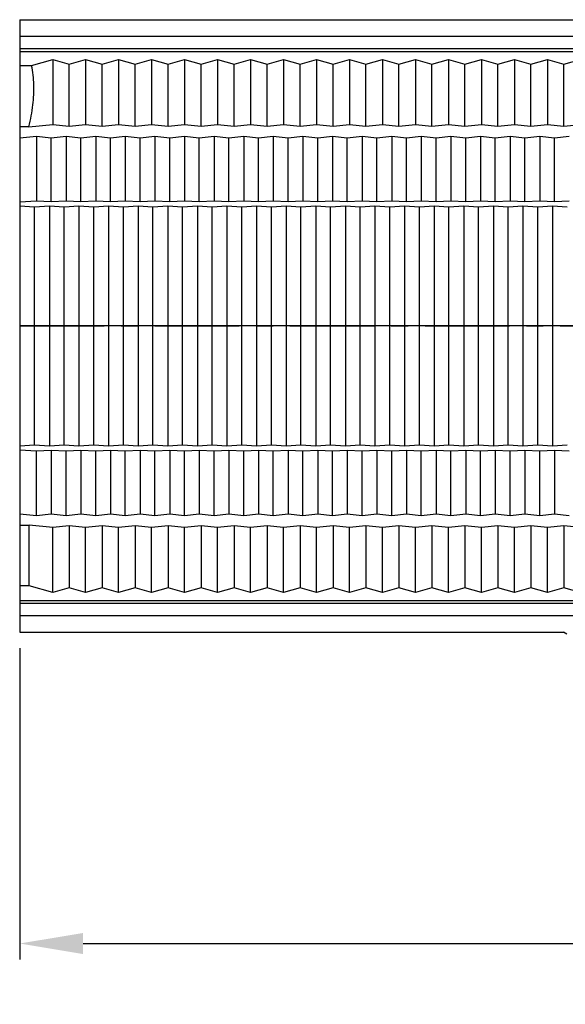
# Model space of a CAD drawing. Header units: millimetres. Extents: x 2355 to 2756, y -2363 to -2080.
# Tile 2 of 15: x 2394 to 2420, y -2287 to -2241. Entities that reach past the tile are written whole.
import ezdxf

# ---------------------------------------------------------------- set-up
doc = ezdxf.new("R2010")
doc.units = ezdxf.units.MM
doc.linetypes.add('CENTER', pattern=[50.8, 31.75, -6.35, 6.35, -6.35])
doc.layers.add('dim', color=82, linetype='Continuous', lineweight=18)
doc.styles.get("Standard").update_dxf_attribs({"font": 'txt', "bigfont": 'gbcbig.shx'})
doc.styles.add('尺寸', font='romans.shx', dxfattribs={"width": 0.85})
doc.dimstyles.get("Standard").update_dxf_attribs({"dimtxt": 1.2, "dimasz": 0.1875, "dimexe": 0.18, "dimexo": 0.0625, "dimgap": 0.09, "dimtad": 0, "dimtih": 1, "dimtoh": 1, "dimdsep": 46, "dimtxsty": 'Standard', "dimcen": 0.09, "dimadec": 0, "dimazin": 0, "dimtp": 0.01, "dimtm": 0.01, "dimtfac": 1, "dimtofl": 0, "dimtmove": 0, "dimatfit": 3, "dimfxl": 1, "dimtolj": 1, "dimarcsym": 0})

# ---------------------------------------------------------------- blocks, each defined once
blk = doc.blocks.new('*D18')
at = {"layer": 'Defpoints', "color": 0, "ltscale": 0.05}
for p in [(2393.863, -2269.851), (2674.663, -2269.851), (2674.663, -2284.584)]:
    blk.add_point(p, dxfattribs=at)
at = {"layer": 'dim', "color": 3, "lineweight": 25, "ltscale": 0.05}
for p, q in [((2393.863, -2270.601), (2393.863, -2285.334)), ((2674.663, -2270.601), (2674.663, -2285.334)), ((2396.863, -2284.584), (2516.438, -2284.584)), ((2671.663, -2284.584), (2552.089, -2284.584))]:
    blk.add_line(p, q, dxfattribs=at)
at = {"layer": 'dim', "color": 3, "ltscale": 0.05}
for points in [[(2396.863, -2284.084), (2396.863, -2285.084), (2393.863, -2284.584)], [(2671.663, -2284.084), (2671.663, -2285.084), (2674.663, -2284.584)]]:
    blk.add_solid(points, dxfattribs=at)
at = {"layer": 'dim', "color": 3, "ltscale": 0.05, "insert": (2534.263, -2284.584), "char_height": 3.75, "attachment_point": 5, "style": '尺寸', "bg_fill": 3, "box_fill_scale": 1.1, "bg_fill_color": 256, "bg_fill_true_color": 13158600, "bg_fill_transparency": 3276846}
blk.add_mtext('\\A1;280.8±0.20(A)', dxfattribs=at)
blk = doc.blocks.new('2011.2.2.2.2')
at = {"color": 3, "lineweight": -2, "ltscale": 0.15}
for p, q in [((0, 0), (-1.256, 0.336)), ((-0.75, 0), (-1.256, 0.336)), ((0, 0), (-1.256, -0.335)), ((-0.75, 0), (-1.256, -0.335)), ((0, 0), (-1, 0))]:
    blk.add_line(p, q, dxfattribs=at)

msp = doc.modelspace()

# ---------------------------------------------------------------- linework, layer by layer
at = {"color": 7, "linetype": 'Continuous'}
for p, q in [((2393.863, -2240.851), (2393.863, -2269.851)), ((2393.863, -2240.851), (2458.521, -2240.851)), ((2393.863, -2241.631), (2674.663, -2241.631)), ((2674.663, -2242.229), (2393.863, -2242.229)), ((2393.863, -2242.36), (2674.663, -2242.36)), ((2394.426, -2243.018), (2395.423, -2242.731)), ((2395.423, -2242.731), (2395.423, -2245.812)), ((2395.423, -2242.731), (2396.203, -2242.955)), ((2396.203, -2242.955), (2396.983, -2242.731)), ((2396.983, -2242.731), (2396.983, -2245.812)), ((2396.983, -2242.731), (2397.763, -2242.955)), ((2397.763, -2242.955), (2398.543, -2242.731)), ((2398.543, -2242.731), (2398.543, -2245.812)), ((2398.543, -2242.731), (2399.323, -2242.955)), ((2399.323, -2242.955), (2400.103, -2242.731)), ((2400.103, -2242.731), (2400.103, -2245.812)), ((2400.103, -2242.731), (2400.883, -2242.955)), ((2400.883, -2242.955), (2401.663, -2242.731)), ((2401.663, -2242.731), (2401.663, -2245.812)), ((2401.663, -2242.731), (2402.443, -2242.955)), ((2402.443, -2242.955), (2403.223, -2242.731)), ((2403.223, -2242.731), (2403.223, -2245.812)), ((2403.223, -2242.731), (2404.003, -2242.955)), ((2404.003, -2242.955), (2404.783, -2242.731)), ((2404.783, -2242.731), (2404.783, -2245.812)), ((2404.783, -2242.731), (2405.563, -2242.955)), ((2405.563, -2242.955), (2406.343, -2242.731)), ((2406.343, -2242.731), (2406.343, -2245.812)), ((2406.343, -2242.731), (2407.123, -2242.955)), ((2407.123, -2242.955), (2407.903, -2242.731)), ((2407.903, -2242.731), (2407.903, -2245.812)), ((2407.903, -2242.731), (2408.683, -2242.955)), ((2408.683, -2242.955), (2409.463, -2242.731)), ((2409.463, -2242.731), (2409.463, -2245.812)), ((2409.463, -2242.731), (2410.243, -2242.955)), ((2410.243, -2242.955), (2411.023, -2242.731)), ((2411.023, -2242.731), (2411.023, -2245.812)), ((2411.023, -2242.731), (2411.803, -2242.955)), ((2411.803, -2242.955), (2412.583, -2242.731)), ((2412.583, -2242.731), (2412.583, -2245.812)), ((2412.583, -2242.731), (2413.363, -2242.955)), ((2413.363, -2242.955), (2414.143, -2242.731)), ((2414.143, -2242.731), (2414.143, -2245.812)), ((2414.143, -2242.731), (2414.923, -2242.955)), ((2414.923, -2242.955), (2415.703, -2242.731)), ((2415.703, -2242.731), (2415.703, -2245.812)), ((2415.703, -2242.731), (2416.483, -2242.955)), ((2416.483, -2242.955), (2417.263, -2242.731)), ((2417.263, -2242.731), (2417.263, -2245.812)), ((2417.263, -2242.731), (2418.043, -2242.955)), ((2418.043, -2242.955), (2418.823, -2242.731)), ((2418.823, -2242.731), (2418.823, -2245.812)), ((2418.823, -2242.731), (2419.603, -2242.955)), ((2419.603, -2242.955), (2420.383, -2242.731)), ((2393.863, -2243.018), (2394.426, -2243.018)), ((2396.203, -2245.885), (2396.203, -2242.955)), ((2397.763, -2245.885), (2397.763, -2242.955)), ((2399.323, -2245.885), (2399.323, -2242.955)), ((2400.883, -2245.885), (2400.883, -2242.955)), ((2402.443, -2245.885), (2402.443, -2242.955)), ((2404.003, -2245.885), (2404.003, -2242.955)), ((2405.563, -2245.885), (2405.563, -2242.955)), ((2407.123, -2245.885), (2407.123, -2242.955)), ((2408.683, -2245.885), (2408.683, -2242.955)), ((2410.243, -2245.885), (2410.243, -2242.955)), ((2411.803, -2245.885), (2411.803, -2242.955)), ((2413.363, -2245.885), (2413.363, -2242.955)), ((2414.923, -2245.885), (2414.923, -2242.955)), ((2416.483, -2245.885), (2416.483, -2242.955)), ((2418.043, -2245.885), (2418.043, -2242.955)), ((2419.603, -2245.885), (2419.603, -2242.955)), ((2394.3, -2245.918), (2393.863, -2245.918)), ((2394.3, -2245.918), (2395.423, -2245.812)), ((2395.423, -2245.812), (2396.203, -2245.885)), ((2396.203, -2245.885), (2396.983, -2245.812)), ((2396.983, -2245.812), (2397.763, -2245.885)), ((2397.763, -2245.885), (2398.543, -2245.812)), ((2398.543, -2245.812), (2399.323, -2245.885)), ((2399.323, -2245.885), (2400.103, -2245.812)), ((2400.103, -2245.812), (2400.883, -2245.885)), ((2400.883, -2245.885), (2401.663, -2245.812)), ((2401.663, -2245.812), (2402.443, -2245.885)), ((2402.443, -2245.885), (2403.223, -2245.812)), ((2403.223, -2245.812), (2404.003, -2245.885)), ((2404.003, -2245.885), (2404.783, -2245.812)), ((2404.783, -2245.812), (2405.563, -2245.885)), ((2405.563, -2245.885), (2406.343, -2245.812)), ((2406.343, -2245.812), (2407.123, -2245.885)), ((2407.123, -2245.885), (2407.903, -2245.812)), ((2407.903, -2245.812), (2408.683, -2245.885)), ((2408.683, -2245.885), (2409.463, -2245.812)), ((2409.463, -2245.812), (2410.243, -2245.885)), ((2410.243, -2245.885), (2411.023, -2245.812)), ((2411.023, -2245.812), (2411.803, -2245.885)), ((2411.803, -2245.885), (2412.583, -2245.812)), ((2412.583, -2245.812), (2413.363, -2245.885)), ((2413.363, -2245.885), (2414.143, -2245.812)), ((2414.143, -2245.812), (2414.923, -2245.885)), ((2414.923, -2245.885), (2415.703, -2245.812)), ((2415.703, -2245.812), (2416.483, -2245.885)), ((2416.483, -2245.885), (2417.263, -2245.812)), ((2417.263, -2245.812), (2418.043, -2245.885)), ((2418.043, -2245.885), (2418.823, -2245.812)), ((2418.823, -2245.812), (2419.603, -2245.885)), ((2419.603, -2245.885), (2420.383, -2245.812)), ((2394.659, -2246.386), (2393.863, -2246.462)), ((2394.659, -2246.386), (2394.659, -2249.424)), ((2395.359, -2246.453), (2394.659, -2246.386)), ((2396.059, -2246.386), (2395.359, -2246.453)), ((2395.359, -2249.461), (2395.359, -2246.453)), ((2396.059, -2246.386), (2396.059, -2249.424)), ((2396.759, -2246.453), (2396.059, -2246.386)), ((2397.459, -2246.386), (2396.759, -2246.453)), ((2396.759, -2249.461), (2396.759, -2246.453)), ((2397.459, -2246.386), (2397.459, -2249.424)), ((2398.159, -2246.453), (2397.459, -2246.386)), ((2398.859, -2246.386), (2398.159, -2246.453)), ((2398.159, -2249.461), (2398.159, -2246.453)), ((2398.859, -2246.386), (2398.859, -2249.424)), ((2399.559, -2246.453), (2398.859, -2246.386)), ((2400.259, -2246.386), (2399.559, -2246.453)), ((2399.559, -2249.461), (2399.559, -2246.453)), ((2400.259, -2246.386), (2400.259, -2249.424)), ((2400.959, -2246.453), (2400.259, -2246.386)), ((2401.659, -2246.386), (2400.959, -2246.453)), ((2400.959, -2249.461), (2400.959, -2246.453)), ((2401.659, -2246.386), (2401.659, -2249.424)), ((2402.359, -2246.453), (2401.659, -2246.386)), ((2403.059, -2246.386), (2402.359, -2246.453)), ((2402.359, -2249.461), (2402.359, -2246.453)), ((2403.059, -2246.386), (2403.059, -2249.424)), ((2403.759, -2246.453), (2403.059, -2246.386)), ((2404.459, -2246.386), (2403.759, -2246.453)), ((2403.759, -2249.461), (2403.759, -2246.453)), ((2404.459, -2246.386), (2404.459, -2249.424)), ((2405.159, -2246.453), (2404.459, -2246.386)), ((2405.859, -2246.386), (2405.159, -2246.453)), ((2405.159, -2249.461), (2405.159, -2246.453)), ((2405.859, -2246.386), (2405.859, -2249.424)), ((2406.559, -2246.453), (2405.859, -2246.386)), ((2407.259, -2246.386), (2406.559, -2246.453)), ((2406.559, -2249.461), (2406.559, -2246.453)), ((2407.259, -2246.386), (2407.259, -2249.424)), ((2407.959, -2246.453), (2407.259, -2246.386)), ((2408.659, -2246.386), (2407.959, -2246.453)), ((2407.959, -2249.461), (2407.959, -2246.453)), ((2408.659, -2246.386), (2408.659, -2249.424)), ((2409.359, -2246.453), (2408.659, -2246.386)), ((2410.059, -2246.386), (2409.359, -2246.453)), ((2409.359, -2249.461), (2409.359, -2246.453)), ((2410.059, -2246.386), (2410.059, -2249.424)), ((2410.759, -2246.453), (2410.059, -2246.386)), ((2411.459, -2246.386), (2410.759, -2246.453)), ((2410.759, -2249.461), (2410.759, -2246.453)), ((2411.459, -2246.386), (2411.459, -2249.424)), ((2412.159, -2246.453), (2411.459, -2246.386)), ((2412.859, -2246.386), (2412.159, -2246.453)), ((2412.159, -2249.461), (2412.159, -2246.453)), ((2412.859, -2246.386), (2412.859, -2249.424)), ((2413.559, -2246.453), (2412.859, -2246.386)), ((2414.259, -2246.386), (2413.559, -2246.453)), ((2413.559, -2249.461), (2413.559, -2246.453)), ((2414.259, -2246.386), (2414.259, -2249.424)), ((2414.959, -2246.453), (2414.259, -2246.386)), ((2415.659, -2246.386), (2414.959, -2246.453)), ((2414.959, -2249.461), (2414.959, -2246.453)), ((2415.659, -2246.386), (2415.659, -2249.424)), ((2416.359, -2246.453), (2415.659, -2246.386)), ((2417.059, -2246.386), (2416.359, -2246.453)), ((2416.359, -2249.461), (2416.359, -2246.453)), ((2417.059, -2246.386), (2417.059, -2249.424)), ((2417.759, -2246.453), (2417.059, -2246.386)), ((2418.459, -2246.386), (2417.759, -2246.453)), ((2417.759, -2249.461), (2417.759, -2246.453)), ((2418.459, -2246.386), (2418.459, -2249.424)), ((2419.159, -2246.453), (2418.459, -2246.386)), ((2419.859, -2246.386), (2419.159, -2246.453)), ((2419.159, -2249.461), (2419.159, -2246.453)), ((2393.863, -2249.466), (2394.659, -2249.424)), ((2394.659, -2249.424), (2395.359, -2249.461)), ((2395.359, -2249.461), (2396.059, -2249.424)), ((2396.059, -2249.424), (2396.759, -2249.461)), ((2396.759, -2249.461), (2397.459, -2249.424)), ((2397.459, -2249.424), (2398.159, -2249.461)), ((2398.159, -2249.461), (2398.859, -2249.424)), ((2398.859, -2249.424), (2399.559, -2249.461)), ((2399.559, -2249.461), (2400.259, -2249.424)), ((2400.259, -2249.424), (2400.959, -2249.461)), ((2400.959, -2249.461), (2401.659, -2249.424)), ((2401.659, -2249.424), (2402.359, -2249.461)), ((2402.359, -2249.461), (2403.059, -2249.424)), ((2403.059, -2249.424), (2403.759, -2249.461)), ((2403.759, -2249.461), (2404.459, -2249.424)), ((2404.459, -2249.424), (2405.159, -2249.461)), ((2405.159, -2249.461), (2405.859, -2249.424)), ((2405.859, -2249.424), (2406.559, -2249.461)), ((2406.559, -2249.461), (2407.259, -2249.424)), ((2407.259, -2249.424), (2407.959, -2249.461)), ((2407.959, -2249.461), (2408.659, -2249.424)), ((2408.659, -2249.424), (2409.359, -2249.461)), ((2409.359, -2249.461), (2410.059, -2249.424)), ((2410.059, -2249.424), (2410.759, -2249.461)), ((2410.759, -2249.461), (2411.459, -2249.424)), ((2411.459, -2249.424), (2412.159, -2249.461)), ((2412.159, -2249.461), (2412.859, -2249.424)), ((2412.859, -2249.424), (2413.559, -2249.461)), ((2413.559, -2249.461), (2414.259, -2249.424)), ((2414.259, -2249.424), (2414.959, -2249.461)), ((2414.959, -2249.461), (2415.659, -2249.424)), ((2415.659, -2249.424), (2416.359, -2249.461)), ((2416.359, -2249.461), (2417.059, -2249.424)), ((2417.059, -2249.424), (2417.759, -2249.461)), ((2417.759, -2249.461), (2418.459, -2249.424)), ((2418.459, -2249.424), (2419.159, -2249.461)), ((2419.159, -2249.461), (2419.859, -2249.424)), ((2394.565, -2249.718), (2393.863, -2249.681)), ((2395.267, -2249.68), (2394.565, -2249.718)), ((2394.565, -2260.984), (2394.565, -2249.718)), ((2395.967, -2249.718), (2395.267, -2249.68)), ((2395.267, -2249.681), (2395.267, -2261.022)), ((2396.667, -2249.68), (2395.967, -2249.718)), ((2395.967, -2260.984), (2395.967, -2249.718)), ((2397.367, -2249.718), (2396.667, -2249.68)), ((2396.667, -2249.681), (2396.667, -2261.022)), ((2398.067, -2249.68), (2397.367, -2249.718)), ((2397.367, -2260.984), (2397.367, -2249.718)), ((2398.767, -2249.718), (2398.067, -2249.68)), ((2398.067, -2249.681), (2398.067, -2261.022)), ((2399.467, -2249.68), (2398.767, -2249.718)), ((2398.767, -2260.984), (2398.767, -2249.718)), ((2400.167, -2249.718), (2399.467, -2249.68)), ((2399.467, -2249.681), (2399.467, -2261.022)), ((2400.867, -2249.68), (2400.167, -2249.718)), ((2400.167, -2260.984), (2400.167, -2249.718)), ((2401.567, -2249.718), (2400.867, -2249.68)), ((2400.867, -2249.681), (2400.867, -2261.022)), ((2402.267, -2249.68), (2401.567, -2249.718)), ((2401.567, -2260.984), (2401.567, -2249.718)), ((2402.967, -2249.718), (2402.267, -2249.68)), ((2402.267, -2249.681), (2402.267, -2261.022)), ((2403.667, -2249.68), (2402.967, -2249.718)), ((2402.967, -2260.984), (2402.967, -2249.718)), ((2404.367, -2249.718), (2403.667, -2249.68)), ((2403.667, -2249.681), (2403.667, -2261.022)), ((2405.067, -2249.68), (2404.367, -2249.718)), ((2404.367, -2260.984), (2404.367, -2249.718)), ((2405.767, -2249.718), (2405.067, -2249.68)), ((2405.067, -2249.681), (2405.067, -2261.022)), ((2406.467, -2249.68), (2405.767, -2249.718)), ((2405.767, -2260.984), (2405.767, -2249.718)), ((2407.167, -2249.718), (2406.467, -2249.68)), ((2406.467, -2249.681), (2406.467, -2261.022)), ((2407.867, -2249.68), (2407.167, -2249.718)), ((2407.167, -2260.984), (2407.167, -2249.718)), ((2408.567, -2249.718), (2407.867, -2249.68)), ((2407.867, -2249.681), (2407.867, -2261.022)), ((2409.267, -2249.68), (2408.567, -2249.718)), ((2408.567, -2260.984), (2408.567, -2249.718)), ((2409.967, -2249.718), (2409.267, -2249.68)), ((2409.267, -2249.681), (2409.267, -2261.022)), ((2410.667, -2249.68), (2409.967, -2249.718)), ((2409.967, -2260.984), (2409.967, -2249.718)), ((2411.367, -2249.718), (2410.667, -2249.68)), ((2410.667, -2249.681), (2410.667, -2261.022)), ((2412.067, -2249.68), (2411.367, -2249.718)), ((2411.367, -2260.984), (2411.367, -2249.718)), ((2412.767, -2249.718), (2412.067, -2249.68)), ((2412.067, -2249.681), (2412.067, -2261.022)), ((2413.467, -2249.68), (2412.767, -2249.718)), ((2412.767, -2260.984), (2412.767, -2249.718)), ((2414.167, -2249.718), (2413.467, -2249.68)), ((2413.467, -2249.681), (2413.467, -2261.022)), ((2414.867, -2249.68), (2414.167, -2249.718)), ((2414.167, -2260.984), (2414.167, -2249.718)), ((2415.567, -2249.718), (2414.867, -2249.68)), ((2414.867, -2249.681), (2414.867, -2261.022)), ((2416.267, -2249.68), (2415.567, -2249.718)), ((2415.567, -2260.984), (2415.567, -2249.718)), ((2416.967, -2249.718), (2416.267, -2249.68)), ((2416.267, -2249.681), (2416.267, -2261.022)), ((2417.667, -2249.68), (2416.967, -2249.718)), ((2416.967, -2260.984), (2416.967, -2249.718)), ((2418.367, -2249.718), (2417.667, -2249.68)), ((2417.667, -2249.681), (2417.667, -2261.022)), ((2419.067, -2249.68), (2418.367, -2249.718)), ((2418.367, -2260.984), (2418.367, -2249.718)), ((2419.767, -2249.718), (2419.067, -2249.68)), ((2419.067, -2249.681), (2419.067, -2261.022)), ((2674.663, -2255.351), (2393.863, -2255.351)), ((2393.863, -2261.022), (2394.565, -2260.984)), ((2394.565, -2260.984), (2395.267, -2261.022)), ((2395.267, -2261.022), (2395.967, -2260.984)), ((2395.967, -2260.984), (2396.667, -2261.022)), ((2396.667, -2261.022), (2397.367, -2260.984)), ((2397.367, -2260.984), (2398.067, -2261.022)), ((2398.067, -2261.022), (2398.767, -2260.984)), ((2398.767, -2260.984), (2399.467, -2261.022)), ((2399.467, -2261.022), (2400.167, -2260.984)), ((2400.167, -2260.984), (2400.867, -2261.022)), ((2400.867, -2261.022), (2401.567, -2260.984)), ((2401.567, -2260.984), (2402.267, -2261.022)), ((2402.267, -2261.022), (2402.967, -2260.984)), ((2402.967, -2260.984), (2403.667, -2261.022)), ((2403.667, -2261.022), (2404.367, -2260.984)), ((2404.367, -2260.984), (2405.067, -2261.022)), ((2405.067, -2261.022), (2405.767, -2260.984)), ((2405.767, -2260.984), (2406.467, -2261.022)), ((2406.467, -2261.022), (2407.167, -2260.984)), ((2407.167, -2260.984), (2407.867, -2261.022)), ((2407.867, -2261.022), (2408.567, -2260.984)), ((2408.567, -2260.984), (2409.267, -2261.022)), ((2409.267, -2261.022), (2409.967, -2260.984)), ((2409.967, -2260.984), (2410.667, -2261.022)), ((2410.667, -2261.022), (2411.367, -2260.984)), ((2411.367, -2260.984), (2412.067, -2261.022)), ((2412.067, -2261.022), (2412.767, -2260.984)), ((2412.767, -2260.984), (2413.467, -2261.022)), ((2413.467, -2261.022), (2414.167, -2260.984)), ((2414.167, -2260.984), (2414.867, -2261.022)), ((2414.867, -2261.022), (2415.567, -2260.984)), ((2415.567, -2260.984), (2416.267, -2261.022)), ((2416.267, -2261.022), (2416.967, -2260.984)), ((2416.967, -2260.984), (2417.667, -2261.022)), ((2417.667, -2261.022), (2418.367, -2260.984)), ((2418.367, -2260.984), (2419.067, -2261.022)), ((2419.067, -2261.022), (2419.767, -2260.984)), ((2394.659, -2261.278), (2393.863, -2261.236)), ((2395.359, -2261.241), (2394.659, -2261.278)), ((2394.659, -2264.316), (2394.659, -2261.278)), ((2395.359, -2261.241), (2395.359, -2264.25)), ((2396.059, -2261.278), (2395.359, -2261.241)), ((2396.759, -2261.241), (2396.059, -2261.278)), ((2396.059, -2264.316), (2396.059, -2261.278)), ((2396.759, -2261.241), (2396.759, -2264.25)), ((2397.459, -2261.278), (2396.759, -2261.241)), ((2398.159, -2261.241), (2397.459, -2261.278)), ((2397.459, -2264.316), (2397.459, -2261.278)), ((2398.159, -2261.241), (2398.159, -2264.25)), ((2398.859, -2261.278), (2398.159, -2261.241)), ((2399.559, -2261.241), (2398.859, -2261.278)), ((2398.859, -2264.316), (2398.859, -2261.278)), ((2399.559, -2261.241), (2399.559, -2264.25)), ((2400.259, -2261.278), (2399.559, -2261.241)), ((2400.959, -2261.241), (2400.259, -2261.278)), ((2400.259, -2264.316), (2400.259, -2261.278)), ((2400.959, -2261.241), (2400.959, -2264.25)), ((2401.659, -2261.278), (2400.959, -2261.241)), ((2402.359, -2261.241), (2401.659, -2261.278)), ((2401.659, -2264.316), (2401.659, -2261.278)), ((2402.359, -2261.241), (2402.359, -2264.25)), ((2403.059, -2261.278), (2402.359, -2261.241)), ((2403.759, -2261.241), (2403.059, -2261.278)), ((2403.059, -2264.316), (2403.059, -2261.278)), ((2403.759, -2261.241), (2403.759, -2264.25)), ((2404.459, -2261.278), (2403.759, -2261.241)), ((2405.159, -2261.241), (2404.459, -2261.278)), ((2404.459, -2264.316), (2404.459, -2261.278)), ((2405.159, -2261.241), (2405.159, -2264.25)), ((2405.859, -2261.278), (2405.159, -2261.241)), ((2406.559, -2261.241), (2405.859, -2261.278)), ((2405.859, -2264.316), (2405.859, -2261.278)), ((2406.559, -2261.241), (2406.559, -2264.25)), ((2407.259, -2261.278), (2406.559, -2261.241)), ((2407.959, -2261.241), (2407.259, -2261.278)), ((2407.259, -2264.316), (2407.259, -2261.278)), ((2407.959, -2261.241), (2407.959, -2264.25)), ((2408.659, -2261.278), (2407.959, -2261.241)), ((2409.359, -2261.241), (2408.659, -2261.278)), ((2408.659, -2264.316), (2408.659, -2261.278)), ((2409.359, -2261.241), (2409.359, -2264.25)), ((2410.059, -2261.278), (2409.359, -2261.241)), ((2410.759, -2261.241), (2410.059, -2261.278)), ((2410.059, -2264.316), (2410.059, -2261.278)), ((2410.759, -2261.241), (2410.759, -2264.25)), ((2411.459, -2261.278), (2410.759, -2261.241)), ((2412.159, -2261.241), (2411.459, -2261.278)), ((2411.459, -2264.316), (2411.459, -2261.278)), ((2412.159, -2261.241), (2412.159, -2264.25)), ((2412.859, -2261.278), (2412.159, -2261.241)), ((2413.559, -2261.241), (2412.859, -2261.278)), ((2412.859, -2264.316), (2412.859, -2261.278)), ((2413.559, -2261.241), (2413.559, -2264.25)), ((2414.259, -2261.278), (2413.559, -2261.241)), ((2414.959, -2261.241), (2414.259, -2261.278)), ((2414.259, -2264.316), (2414.259, -2261.278)), ((2414.959, -2261.241), (2414.959, -2264.25)), ((2415.659, -2261.278), (2414.959, -2261.241)), ((2416.359, -2261.241), (2415.659, -2261.278)), ((2415.659, -2264.316), (2415.659, -2261.278)), ((2416.359, -2261.241), (2416.359, -2264.25)), ((2417.059, -2261.278), (2416.359, -2261.241)), ((2417.759, -2261.241), (2417.059, -2261.278)), ((2417.059, -2264.316), (2417.059, -2261.278)), ((2417.759, -2261.241), (2417.759, -2264.25)), ((2418.459, -2261.278), (2417.759, -2261.241)), ((2419.159, -2261.241), (2418.459, -2261.278)), ((2418.459, -2264.316), (2418.459, -2261.278)), ((2419.159, -2261.241), (2419.159, -2264.25)), ((2419.859, -2261.278), (2419.159, -2261.241)), ((2393.863, -2264.24), (2394.659, -2264.316)), ((2394.659, -2264.316), (2395.359, -2264.25)), ((2395.359, -2264.25), (2396.059, -2264.316)), ((2396.059, -2264.316), (2396.759, -2264.25)), ((2396.759, -2264.25), (2397.459, -2264.316)), ((2397.459, -2264.316), (2398.159, -2264.25)), ((2398.159, -2264.25), (2398.859, -2264.316)), ((2398.859, -2264.316), (2399.559, -2264.25)), ((2399.559, -2264.25), (2400.259, -2264.316)), ((2400.259, -2264.316), (2400.959, -2264.25)), ((2400.959, -2264.25), (2401.659, -2264.316)), ((2401.659, -2264.316), (2402.359, -2264.25)), ((2402.359, -2264.25), (2403.059, -2264.316)), ((2403.059, -2264.316), (2403.759, -2264.25)), ((2403.759, -2264.25), (2404.459, -2264.316)), ((2404.459, -2264.316), (2405.159, -2264.25)), ((2405.159, -2264.25), (2405.859, -2264.316)), ((2405.859, -2264.316), (2406.559, -2264.25)), ((2406.559, -2264.25), (2407.259, -2264.316)), ((2407.259, -2264.316), (2407.959, -2264.25)), ((2407.959, -2264.25), (2408.659, -2264.316)), ((2408.659, -2264.316), (2409.359, -2264.25)), ((2409.359, -2264.25), (2410.059, -2264.316)), ((2410.059, -2264.316), (2410.759, -2264.25)), ((2410.759, -2264.25), (2411.459, -2264.316)), ((2411.459, -2264.316), (2412.159, -2264.25)), ((2412.159, -2264.25), (2412.859, -2264.316)), ((2412.859, -2264.316), (2413.559, -2264.25)), ((2413.559, -2264.25), (2414.259, -2264.316)), ((2414.259, -2264.316), (2414.959, -2264.25)), ((2414.959, -2264.25), (2415.659, -2264.316)), ((2415.659, -2264.316), (2416.359, -2264.25)), ((2416.359, -2264.25), (2417.059, -2264.316)), ((2417.059, -2264.316), (2417.759, -2264.25)), ((2417.759, -2264.25), (2418.459, -2264.316)), ((2418.459, -2264.316), (2419.159, -2264.25)), ((2419.159, -2264.25), (2419.859, -2264.316)), ((2393.863, -2264.785), (2394.304, -2264.785)), ((2394.304, -2267.649), (2394.304, -2264.785)), ((2395.423, -2264.89), (2394.304, -2264.785)), ((2396.203, -2264.817), (2395.423, -2264.89)), ((2395.423, -2267.971), (2395.423, -2264.89)), ((2396.203, -2264.817), (2396.203, -2267.747)), ((2396.983, -2264.89), (2396.203, -2264.817)), ((2397.763, -2264.817), (2396.983, -2264.89)), ((2396.983, -2267.971), (2396.983, -2264.89)), ((2397.763, -2264.817), (2397.763, -2267.747)), ((2398.543, -2264.89), (2397.763, -2264.817)), ((2399.323, -2264.817), (2398.543, -2264.89)), ((2398.543, -2267.971), (2398.543, -2264.89)), ((2399.323, -2264.817), (2399.323, -2267.747)), ((2400.103, -2264.89), (2399.323, -2264.817)), ((2400.883, -2264.817), (2400.103, -2264.89)), ((2400.103, -2267.971), (2400.103, -2264.89)), ((2400.883, -2264.817), (2400.883, -2267.747)), ((2401.663, -2264.89), (2400.883, -2264.817)), ((2402.443, -2264.817), (2401.663, -2264.89)), ((2401.663, -2267.971), (2401.663, -2264.89)), ((2402.443, -2264.817), (2402.443, -2267.747)), ((2403.223, -2264.89), (2402.443, -2264.817)), ((2404.003, -2264.817), (2403.223, -2264.89)), ((2403.223, -2267.971), (2403.223, -2264.89)), ((2404.003, -2264.817), (2404.003, -2267.747)), ((2404.783, -2264.89), (2404.003, -2264.817)), ((2405.563, -2264.817), (2404.783, -2264.89)), ((2404.783, -2267.971), (2404.783, -2264.89)), ((2405.563, -2264.817), (2405.563, -2267.747)), ((2406.343, -2264.89), (2405.563, -2264.817)), ((2407.123, -2264.817), (2406.343, -2264.89)), ((2406.343, -2267.971), (2406.343, -2264.89)), ((2407.123, -2264.817), (2407.123, -2267.747)), ((2407.903, -2264.89), (2407.123, -2264.817)), ((2408.683, -2264.817), (2407.903, -2264.89)), ((2407.903, -2267.971), (2407.903, -2264.89)), ((2408.683, -2264.817), (2408.683, -2267.747)), ((2409.463, -2264.89), (2408.683, -2264.817)), ((2410.243, -2264.817), (2409.463, -2264.89)), ((2409.463, -2267.971), (2409.463, -2264.89)), ((2410.243, -2264.817), (2410.243, -2267.747)), ((2411.023, -2264.89), (2410.243, -2264.817)), ((2411.803, -2264.817), (2411.023, -2264.89)), ((2411.023, -2267.971), (2411.023, -2264.89)), ((2411.803, -2264.817), (2411.803, -2267.747)), ((2412.583, -2264.89), (2411.803, -2264.817)), ((2413.363, -2264.817), (2412.583, -2264.89)), ((2412.583, -2267.971), (2412.583, -2264.89)), ((2413.363, -2264.817), (2413.363, -2267.747)), ((2414.143, -2264.89), (2413.363, -2264.817)), ((2414.923, -2264.817), (2414.143, -2264.89)), ((2414.143, -2267.971), (2414.143, -2264.89)), ((2414.923, -2264.817), (2414.923, -2267.747)), ((2415.703, -2264.89), (2414.923, -2264.817)), ((2416.483, -2264.817), (2415.703, -2264.89)), ((2415.703, -2267.971), (2415.703, -2264.89)), ((2416.483, -2264.817), (2416.483, -2267.747)), ((2417.263, -2264.89), (2416.483, -2264.817)), ((2418.043, -2264.817), (2417.263, -2264.89)), ((2417.263, -2267.971), (2417.263, -2264.89)), ((2418.043, -2264.817), (2418.043, -2267.747)), ((2418.823, -2264.89), (2418.043, -2264.817)), ((2419.603, -2264.817), (2418.823, -2264.89)), ((2418.823, -2267.971), (2418.823, -2264.89)), ((2419.603, -2264.817), (2419.603, -2267.747)), ((2420.383, -2264.89), (2419.603, -2264.817)), ((2394.304, -2267.649), (2393.863, -2267.649)), ((2395.423, -2267.971), (2394.304, -2267.649)), ((2396.203, -2267.747), (2395.423, -2267.971)), ((2396.983, -2267.971), (2396.203, -2267.747)), ((2397.763, -2267.747), (2396.983, -2267.971)), ((2398.543, -2267.971), (2397.763, -2267.747)), ((2399.323, -2267.747), (2398.543, -2267.971)), ((2400.103, -2267.971), (2399.323, -2267.747)), ((2400.883, -2267.747), (2400.103, -2267.971)), ((2401.663, -2267.971), (2400.883, -2267.747)), ((2402.443, -2267.747), (2401.663, -2267.971)), ((2403.223, -2267.971), (2402.443, -2267.747)), ((2404.003, -2267.747), (2403.223, -2267.971)), ((2404.783, -2267.971), (2404.003, -2267.747)), ((2405.563, -2267.747), (2404.783, -2267.971)), ((2406.343, -2267.971), (2405.563, -2267.747)), ((2407.123, -2267.747), (2406.343, -2267.971)), ((2407.903, -2267.971), (2407.123, -2267.747)), ((2408.683, -2267.747), (2407.903, -2267.971)), ((2409.463, -2267.971), (2408.683, -2267.747)), ((2410.243, -2267.747), (2409.463, -2267.971)), ((2411.023, -2267.971), (2410.243, -2267.747)), ((2411.803, -2267.747), (2411.023, -2267.971)), ((2412.583, -2267.971), (2411.803, -2267.747)), ((2413.363, -2267.747), (2412.583, -2267.971)), ((2414.143, -2267.971), (2413.363, -2267.747)), ((2414.923, -2267.747), (2414.143, -2267.971)), ((2415.703, -2267.971), (2414.923, -2267.747)), ((2416.483, -2267.747), (2415.703, -2267.971)), ((2417.263, -2267.971), (2416.483, -2267.747)), ((2418.043, -2267.747), (2417.263, -2267.971)), ((2418.823, -2267.971), (2418.043, -2267.747)), ((2419.603, -2267.747), (2418.823, -2267.971)), ((2420.383, -2267.971), (2419.603, -2267.747)), ((2393.863, -2268.342), (2674.663, -2268.342)), ((2393.863, -2268.473), (2674.663, -2268.473)), ((2674.663, -2269.071), (2393.863, -2269.071)), ((2393.863, -2269.851), (2419.583, -2269.851)), ((2419.738, -2269.947), (2419.583, -2269.851))]:
    msp.add_line(p, q, dxfattribs=at)
at = {"color": 1, "linetype": 'CENTER', "ltscale": 0.12582}
msp.add_line((2393.863, -2255.351), (2674.663, -2255.351), dxfattribs=at)
at = {"color": 7, "linetype": 'Continuous', "start_tangent": (0.240371, 0.970681), "end_tangent": (-0.195696, 0.980665)}
msp.add_spline([(2394.3, -2245.918), (2394.491, -2244.882), (2394.531, -2243.93), (2394.426, -2243.018)], degree=3, dxfattribs=at)

# ---------------------------------------------------------------- next in the draw order: dimensions: what is measured, and where the dimension line sits
at = {"layer": 'dim', "ltscale": 0.05}
dim = msp.add_linear_dim(base=(2674.663, -2284.584), p1=(2393.863, -2269.851), p2=(2674.663, -2269.851), text='<>(A)', dimstyle='Standard', override={"dimscale": 1.5, "dimtxt": 2.5, "dimasz": 2, "dimexe": 0.49975, "dimexo": 0.49975, "dimgap": 0.49975, "dimtih": 0, "dimtoh": 0, "dimtxsty": '尺寸', "dimcen": 0, "dimclrd": 3, "dimclre": 3, "dimclrt": 3, "dimadec": 1, "dimazin": 2, "dimtol": 1, "dimtp": 0.2, "dimtm": 0.2, "dimatfit": 0, "dimldrblk": '2011.2.2.2.2', "dimfxl": 0.18, "dimtfill": 1, "dimtfillclr": 256, "dimtzin": 0, "dimlwd": 25, "dimlwe": 25}, dxfattribs=at)
dim.commit()
dim.dimension.update_dxf_attribs({"geometry": '*D18', "text_midpoint": (2534.263, -2284.584)})

doc.saveas('drawing.dxf')
